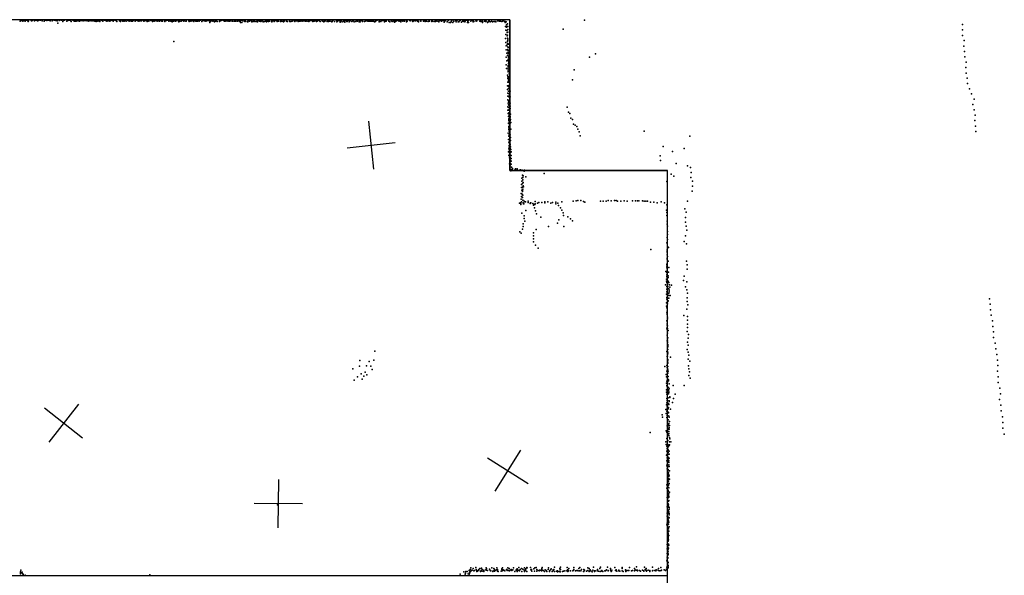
# Model space of a CAD drawing. Header units: millimetres. Extents: x 2956 to 18202, y -3010 to 34175.
# Tile 15 of 16: x 10046 to 18202, y 14354 to 18958. Entities that reach past the tile are written whole.
import ezdxf

# ---------------------------------------------------------------- set-up
doc = ezdxf.new("R2010")
doc.units = ezdxf.units.MM
for name, color, linetype in [('HWALLS', 32, 'Continuous'), ('P', 9, 'Continuous'), ('PANOS', 10, 'Continuous'), ('ROOMS', 1, 'Continuous')]:
    doc.layers.add(name, color=color, linetype=linetype)

msp = doc.modelspace()

# ---------------------------------------------------------------- linework, layer by layer
at = {"layer": 'HWALLS'}
for points in [[(14105.3, 18958), (9327.1, 18958)], [(14105.3, 18958), (14105.4, 17709.5)], [(14105.4, 17709.5), (15412.9, 17709.6)], [(15412.9, 14250.6), (15412.9, 14352.1), (15412.9, 17709.6)]]:
    msp.add_lwpolyline(points, dxfattribs=at)
at = {"layer": 'P'}
for p in [(10050, 18946), (10061, 18950), (10064, 18951), (10072, 18946), (10082, 18950), (10090, 18957), (10093, 18947), (10100, 18953), (10112, 18951), (10117, 18944), (10119, 18948), (10122, 18957), (10142, 18952), (10145, 18949), (10145, 18948), (10152, 18950), (10170, 18949), (10176, 18954), (10184, 18955), (10195, 18948), (10196, 18948), (10209, 18953), (10219, 18955), (10220, 18953), (10226, 18957), (10233, 18948), (10248, 18947), (10250, 18957), (10258, 18958), (10260, 18953), (10271, 18951), (10272, 18950), (10282, 18955), (10289, 18955), (10298, 18948), (10315, 18949), (10321, 18953), (10323, 18957), (10334, 18955), (10347, 18951), (10349, 18957), (10357, 18948), (10358, 18957), (10362, 18930), (10372, 18957), (10372, 18952), (10384, 18958), (10391, 18954), (10396, 18954), (10403, 18944), (10413, 18956), (10413, 18953), (10418, 18955), (10436, 18946), (10446, 18952), (10450, 18954), (10453, 18954), (10461, 18953), (10469, 18948), (10474, 18944), (10487, 18953), (10488, 18953), (10496, 18951), (10498, 18945), (10499, 18947), (10508, 18946), (10515, 18946), (10517, 18957), (10521, 18948), (10526, 18951), (10527, 18957), (10532, 18949), (10543, 18952), (10543, 18946), (10550, 18953), (10553, 18952), (10561, 18951), (10563, 18952), (10569, 18950), (10573, 18948), (10584, 18950), (10591, 18951), (10592, 18955), (10597, 18952), (10606, 18948), (10617, 18951), (10618, 18945), (10619, 18952), (10634, 18952), (10637, 18949), (10639, 18948), (10640, 18950), (10649, 18956), (10652, 18949), (10664, 18948), (10668, 18954), (10669, 18947), (10679, 18942), (10681, 18945), (10686, 18953), (10688, 18952), (10693, 18945), (10698, 18948), (10707, 18951), (10710, 18953), (10710, 18944), (10717, 18958), (10721, 18955), (10731, 18955), (10733, 18954), (10733, 18948), (10735, 18945), (10736, 18954), (10750, 18953), (10757, 18952), (10768, 18955), (10768, 18945), (10770, 18951), (10774, 18951), (10779, 18949), (10781, 18951), (10794, 18945), (10802, 18950), (10803, 18954), (10804, 18955), (10804, 18955), (10813, 18953), (10820, 18947), (10826, 18953), (10838, 18954), (10838, 18953), (10842, 18951), (10847, 18953), (10849, 18954), (10850, 18944), (10872, 18956), (10873, 18956), (10873, 18952), (10873, 18949), (10881, 18943), (10883, 18956), (10890, 18956), (10896, 18951), (10901, 18946), (10906, 18955), (10911, 18947), (10916, 18954), (10918, 18951), (10926, 18955), (10928, 18946), (10942, 18950), (10942, 18950), (10949, 18949), (10954, 18945), (10959, 18955), (10964, 18949), (10972, 18955), (10972, 18947), (10981, 18946), (10985, 18950), (10986, 18954), (10995, 18957), (11004, 18947), (11008, 18950), (11009, 18950), (11011, 18953), (11013, 18957), (11021, 18950), (11025, 18948), (11033, 18946), (11040, 18949), (11047, 18957), (11048, 18951), (11049, 18948), (11054, 18949), (11068, 18954), (11075, 18953), (11076, 18946), (11084, 18949), (11098, 18950), (11101, 18956), (11101, 18944), (11102, 18950), (11114, 18953), (11117, 18947), (11119, 18955), (11120, 18953), (11133, 18951), (11137, 18955), (11147, 18942), (11152, 18950), (11154, 18951), (11159, 18947), (11164, 18951), (11165, 18948), (11173, 18957), (11176, 18952), (11184, 18945), (11187, 18949), (11191, 18956), (11196, 18948), (11205, 18946), (11209, 18950), (11210, 18955), (11212, 18954), (11222, 18948), (11224, 18946), (11227, 18956), (11228, 18946), (11230, 18953), (11245, 18953), (11249, 18944), (11252, 18952), (11254, 18951), (11256, 18951), (11256, 18950), (11262, 18952), (11274, 18953), (11281, 18950), (11281, 18947), (11282, 18956), (11286, 18952), (11294, 18948), (11297, 18946), (11299, 18949), (11309, 18941), (11313, 18951), (11314, 18953), (11319, 18945), (11328, 18949), (11337, 18947), (11339, 18950), (11343, 18954), (11343, 18949), (11355, 18955), (11358, 18950), (11362, 18944), (11364, 18941), (11371, 18955), (11373, 18947), (11374, 18957), (11385, 18946), (11390, 18950), (11399, 18957), (11404, 18949), (11405, 18945), (11407, 18946), (11409, 18949), (11423, 18947), (11426, 18953), (11426, 18945), (11428, 18953), (11429, 18955), (11447, 18953), (11447, 18949), (11450, 18942), (11454, 18950), (11456, 18951), (11457, 18954), (11464, 18947), (11468, 18949), (11473, 18951), (11474, 18948), (11485, 18950), (11489, 18950), (11490, 18944), (11491, 18951), (11502, 18950), (11506, 18947), (11507, 18951), (11511, 18947), (11513, 18956), (11520, 18947), (11522, 18949), (11531, 18952), (11533, 18945), (11543, 18955), (11544, 18953), (11554, 18944), (11560, 18951), (11560, 18951), (11571, 18955), (11574, 18949), (11577, 18949), (11581, 18953), (11583, 18958), (11589, 18945), (11595, 18949), (11599, 18954), (11602, 18951), (11614, 18950), (11616, 18951), (11617, 18949), (11621, 18936), (11625, 18955), (11628, 18946), (11637, 18949), (11638, 18948), (11646, 18946), (11649, 18952), (11656, 18947), (11660, 18941), (11667, 18946), (11673, 18956), (11677, 18949), (11680, 18946), (11682, 18943), (11700, 18954), (11701, 18944), (11703, 18945), (11714, 18950), (11729, 18953), (11734, 18950), (11742, 18949), (11743, 18945), (11753, 18946), (11755, 18951), (11763, 18950), (11768, 18948), (11773, 18947), (11781, 18953), (11783, 18945), (11784, 18947), (11793, 18948), (11805, 18946), (11805, 18945), (11809, 18950), (11813, 18947), (11826, 18947), (11826, 18945), (11833, 18945), (11834, 18952), (11847, 18947), (11850, 18946), (11855, 18949), (11859, 18954), (11868, 18946), (11869, 18945), (11874, 18949), (11875, 18935), (11879, 18951), (11886, 18954), (11886, 18935), (11895, 18948), (11909, 18947), (11912, 18943), (11913, 18943), (11915, 18949), (11915, 18945), (11930, 18944), (11932, 18941), (11934, 18944), (11937, 18941), (11938, 18950), (11951, 18946), (11957, 18951), (11964, 18950), (11968, 18940), (11972, 18942), (11977, 18947), (11981, 18942), (11989, 18950), (11992, 18948), (11995, 18944), (11996, 18943), (12007, 18943), (12013, 18953), (12013, 18943), (12016, 18940), (12021, 18951), (12032, 18945), (12036, 18954), (12043, 18954), (12043, 18942), (12054, 18949), (12060, 18946), (12061, 18956), (12063, 18941), (12075, 18942), (12083, 18946), (12084, 18949), (12086, 18954), (12092, 18940), (12096, 18945), (12106, 18952), (12107, 18942), (12111, 18952), (12111, 18948), (12116, 18947), (12129, 18956), (12133, 18946), (12134, 18941), (12135, 18956), (12137, 18947), (12148, 18951), (12153, 18942), (12155, 18946), (12158, 18945), (12161, 18951), (12170, 18952), (12178, 18944), (12183, 18956), (12184, 18945), (12189, 18945), (12191, 18950), (12207, 18944), (12208, 18955), (12210, 18944), (12215, 18951), (12220, 18945), (12232, 18941), (12232, 18941), (12233, 18952), (12233, 18944), (12240, 18948), (12257, 18952), (12257, 18947), (12261, 18944), (12261, 18944), (12265, 18943), (12279, 18957), (12281, 18950), (12282, 18950), (12283, 18944), (12293, 18943), (12302, 18946), (12304, 18950), (12305, 18950), (12309, 18952), (12323, 18945), (12324, 18943), (12325, 18950), (12328, 18953), (12331, 18951), (12339, 18948), (12349, 18949), (12351, 18949), (12352, 18943), (12355, 18946), (12364, 18946), (12369, 18945), (12372, 18954), (12380, 18949), (12385, 18945), (12387, 18947), (12394, 18949), (12397, 18951), (12402, 18948), (12406, 18948), (12413, 18945), (12416, 18946), (12417, 18956), (12417, 18948), (12426, 18954), (12427, 18947), (12438, 18956), (12438, 18945), (12441, 18943), (12443, 18952), (12447, 18949), (12454, 18951), (12463, 18958), (12465, 18950), (12468, 18948), (12475, 18950), (12475, 18944), (12485, 18945), (12489, 18951), (12500, 18949), (12506, 18943), (12509, 18946), (12510, 18954), (12510, 18949), (12525, 18950), (12531, 18950), (12532, 18956), (12533, 18946), (12536, 18942), (12548, 18953), (12551, 18949), (12555, 18951), (12558, 18947), (12565, 18940), (12572, 18954), (12572, 18946), (12579, 18948), (12593, 18944), (12596, 18951), (12598, 18957), (12604, 18942), (12609, 18950), (12614, 18947), (12619, 18954), (12620, 18956), (12630, 18944), (12633, 18939), (12634, 18944), (12637, 18952), (12642, 18955), (12642, 18953), (12653, 18943), (12663, 18956), (12664, 18958), (12670, 18954), (12672, 18940), (12676, 18945), (12680, 18945), (12686, 18952), (12694, 18954), (12698, 18949), (12701, 18938), (12704, 18945), (12708, 18951), (12716, 18954), (12717, 18940), (12730, 18951), (12730, 18943), (12739, 18938), (12740, 18951), (12743, 18955), (12753, 18946), (12755, 18943), (12760, 18944), (12765, 18955), (12772, 18950), (12776, 18939), (12782, 18948), (12783, 18948), (12787, 18954), (12797, 18942), (12803, 18948), (12810, 18948), (12813, 18955), (12814, 18955), (12817, 18939), (12830, 18956), (12832, 18942), (12836, 18950), (12836, 18948), (12845, 18945), (12856, 18956), (12857, 18952), (12858, 18940), (12860, 18946), (12862, 18950), (12866, 18941), (12868, 18954), (12877, 18951), (12884, 18952), (12887, 18944), (12895, 18958), (12903, 18942), (12909, 18946), (12910, 18956), (12915, 18949), (12919, 18954), (12930, 18945), (12936, 18953), (12938, 18945), (12941, 18947), (12948, 18945), (12952, 18947), (12958, 18947), (12961, 18949), (12966, 18946), (12974, 18947), (12981, 18952), (12984, 18941), (12994, 18944), (12996, 18949), (13006, 18954), (13023, 18949), (13023, 18948), (13024, 18940), (13032, 18956), (13037, 18942), (13043, 18952), (13052, 18951), (13054, 18952), (13061, 18953), (13063, 18954), (13067, 18940), (13069, 18948), (13078, 18947), (13081, 18953), (13081, 18946), (13101, 18951), (13104, 18953), (13104, 18949), (13105, 18945), (13112, 18941), (13124, 18951), (13125, 18949), (13129, 18950), (13131, 18943), (13141, 18958), (13146, 18946), (13150, 18952), (13151, 18938), (13160, 18944), (13163, 18953), (13168, 18948), (13173, 18954), (13185, 18948), (13190, 18945), (13196, 18951), (13201, 18954), (13202, 18940), (13213, 18950), (13220, 18945), (13222, 18957), (13223, 18953), (13234, 18947), (13246, 18956), (13251, 18950), (13251, 18941), (13256, 18947), (13274, 18953), (13281, 18949), (13296, 18952), (13301, 18947), (13304, 18942), (13311, 18948), (13322, 18956), (13324, 18948), (13333, 18955), (13341, 18950), (13342, 18947), (13346, 18947), (13351, 18940), (13367, 18949), (13368, 18948), (13370, 18947), (13390, 18946), (13391, 18949), (13403, 18949), (13405, 18943), (13414, 18951), (13416, 18945), (13429, 18944), (13435, 18945), (13442, 18946), (13459, 18949), (13461, 18942), (13463, 18947), (13467, 18947), (13480, 18944), (13487, 18947), (13491, 18942), (13498, 18949), (13504, 18946), (13517, 18940), (13518, 18945), (13528, 18951), (13530, 18952), (13539, 18945), (13551, 18952), (13561, 18949), (13563, 18938), (13566, 18943), (13574, 18951), (13586, 18939), (13595, 18952), (13598, 18953), (13604, 18934), (13614, 18936), (13620, 18941), (13622, 18952), (13626, 18950), (13634, 18935), (13643, 18947), (13659, 18948), (13662, 18941), (13669, 18953), (13679, 18940), (13685, 18941), (13690, 18958), (13690, 18948), (13694, 18951), (13706, 18938), (13713, 18946), (13725, 18949), (13726, 18942), (13728, 18954), (13734, 18940), (13736, 18945), (13747, 18953), (13756, 18935), (13758, 18948), (13759, 18942), (13764, 18936), (13767, 18954), (13784, 18945), (13787, 18951), (13796, 18950), (13802, 18941), (13806, 18946), (13808, 18944), (13824, 18953), (13826, 18946), (13834, 18949), (13857, 18946), (13862, 18956), (13865, 18949), (13867, 18943), (13879, 18943), (13880, 18935), (13881, 18957), (13881, 18945), (13896, 18945), (13901, 18956), (13904, 18943), (13910, 18946), (13920, 18936), (13927, 18940), (13931, 18948), (13935, 18947), (13939, 18956), (13943, 18939), (13954, 18945), (13964, 18941), (13967, 18944), (13979, 18944), (13987, 18944), (13990, 18939), (14005, 18949), (14009, 18949), (14021, 18945), (14029, 18947), (14040, 18944), (14045, 18947), (14055, 18948), (14065, 18943), (14067, 18934), (14068, 18942), (14073, 18940), (14077, 18941), (14087, 18924), (14724, 18953), (14070, 18902), (14072, 18871), (14078, 18914), (14079, 18895), (14082, 18869), (14083, 18901), (14084, 18852), (14085, 18853), (14089, 18876), (14089, 18854), (14090, 18902), (14548, 18880), (17857, 18919), (17857, 18873), (11323, 18778), (14071, 18803), (14072, 18770), (14073, 18836), (14085, 18823), (14086, 18806), (14086, 18777), (14087, 18781), (14087, 18758), (14088, 18829), (14088, 18805), (14089, 18761), (14091, 18798), (14091, 18789), (17857, 18827), (17870, 18785), (14075, 18740), (14075, 18708), (14080, 18680), (14085, 18751), (14086, 18709), (14089, 18734), (14089, 18711), (14092, 18727), (14092, 18688), (14093, 18703), (14094, 18755), (14095, 18679), (17866, 18739), (17871, 18694), (14077, 18647), (14080, 18618), (14087, 18660), (14090, 18619), (14091, 18663), (14092, 18629), (14094, 18641), (14094, 18618), (14094, 18596), (14096, 18655), (14097, 18607), (14765, 18648), (14815, 18674), (17874, 18650), (17886, 18607), (14077, 18585), (14079, 18554), (14092, 18548), (14092, 18533), (14093, 18579), (14093, 18571), (14093, 18558), (14093, 18525), (14098, 18531), (14100, 18586), (14639, 18542), (17883, 18561), (17887, 18516), (14086, 18499), (14089, 18470), (14090, 18484), (14090, 18440), (14094, 18457), (14094, 18447), (14097, 18480), (14098, 18472), (14100, 18488), (14101, 18510), (14101, 18438), (14102, 18446), (14104, 18461), (14626, 18460), (17895, 18473), (14088, 18409), (14088, 18380), (14094, 18405), (14094, 18388), (14095, 18366), (14097, 18412), (14098, 18388), (14104, 18412), (14105, 18420), (14108, 18366), (17897, 18428), (17914, 18386), (14089, 18350), (14089, 18323), (14091, 18295), (14095, 18325), (14096, 18285), (14097, 18320), (14097, 18276), (14100, 18344), (14104, 18337), (14107, 18292), (14110, 18319), (17929, 18343), (17951, 18300), (14090, 18237), (14091, 18209), (14092, 18267), (14095, 18231), (14096, 18253), (14099, 18249), (14099, 18211), (14099, 18209), (14105, 18196), (14109, 18267), (14109, 18223), (14110, 18242), (14582, 18234), (14591, 18191), (17942, 18255), (17952, 18211), (14093, 18182), (14096, 18157), (14098, 18186), (14098, 18129), (14099, 18136), (14099, 18120), (14101, 18175), (14102, 18165), (14103, 18143), (14103, 18106), (14108, 18149), (14108, 18124), (14109, 18155), (14111, 18174), (14111, 18131), (14115, 18107), (14604, 18182), (14612, 18141), (14626, 18130), (17958, 18122), (17961, 18166), (14094, 18100), (14095, 18098), (14097, 18074), (14097, 18047), (14099, 18062), (14101, 18076), (14102, 18034), (14103, 18055), (14103, 18032), (14106, 18028), (14107, 18073), (14109, 18100), (14115, 18052), (14633, 18092), (14647, 18085), (14660, 18072), (14670, 18051), (14680, 18029), (15219, 18034), (17964, 18077), (17966, 18032), (14093, 18018), (14094, 17966), (14099, 17994), (14102, 18005), (14102, 17966), (14103, 17944), (14105, 17977), (14106, 17989), (14107, 18010), (14109, 18004), (14111, 17981), (14111, 17957), (14688, 17995), (15596, 17992), (14095, 17862), (14099, 17942), (14099, 17889), (14100, 17915), (14100, 17901), (14102, 17938), (14103, 17878), (14103, 17872), (14104, 17934), (14104, 17901), (14108, 17922), (14109, 17927), (14110, 17892), (14111, 17904), (14115, 17881), (14117, 17863), (15375, 17906), (15454, 17867), (15550, 17891), (14097, 17834), (14103, 17814), (14104, 17856), (14104, 17840), (14105, 17791), (14106, 17781), (14108, 17817), (14109, 17814), (14113, 17857), (14113, 17836), (14113, 17791), (14116, 17809), (14116, 17785), (14117, 17834), (15351, 17831), (15354, 17790), (14104, 17763), (14105, 17746), (14108, 17748), (14108, 17717), (14109, 17769), (14115, 17718), (14115, 17706), (14116, 17761), (14119, 17736), (14120, 17712), (14126, 17717), (14128, 17726), (14144, 17707), (14145, 17712), (14147, 17712), (14153, 17723), (14166, 17723), (14167, 17714), (14186, 17710), (14195, 17714), (14209, 17711), (14225, 17704), (14229, 17710), (15483, 17767), (15579, 17748), (15603, 17732), (14207, 17645), (14207, 17619), (14210, 17671), (14213, 17630), (14215, 17649), (14215, 17631), (14218, 17665), (14239, 17657), (14390, 17684), (15407, 17618), (15442, 17678), (15464, 17661), (15605, 17649), (15607, 17693), (15618, 17620), (14202, 17568), (14203, 17593), (14205, 17545), (14210, 17569), (14211, 17543), (14212, 17600), (14214, 17554), (14216, 17608), (14218, 17581), (14219, 17573), (15617, 17536), (15618, 17579), (14201, 17518), (14201, 17471), (14203, 17494), (14208, 17513), (14209, 17487), (14210, 17486), (14212, 17534), (14215, 17505), (14215, 17463), (14631, 17454), (14657, 17458), (14669, 17460), (14693, 17459), (14856, 17455), (14880, 17455), (14905, 17455), (14921, 17461), (14945, 17456), (14973, 17461), (14986, 17459), (14997, 17455), (15025, 17455), (15053, 17456), (15121, 17458), (15148, 17456), (15163, 17456), (15176, 17457), (15205, 17457), (15218, 17454), (15233, 17455), (15577, 17454), (14185, 17438), (14194, 17441), (14196, 17426), (14197, 17432), (14203, 17450), (14216, 17440), (14219, 17431), (14222, 17433), (14226, 17453), (14231, 17449), (14236, 17449), (14240, 17376), (14258, 17442), (14259, 17453), (14276, 17434), (14277, 17440), (14281, 17441), (14297, 17436), (14301, 17420), (14309, 17426), (14311, 17400), (14313, 17428), (14315, 17432), (14317, 17451), (14318, 17374), (14336, 17438), (14347, 17444), (14370, 17444), (14395, 17441), (14397, 17449), (14420, 17450), (14445, 17437), (14461, 17444), (14487, 17445), (14487, 17431), (14503, 17438), (14510, 17417), (14526, 17399), (14537, 17449), (14538, 17379), (14716, 17451), (14727, 17447), (15077, 17453), (15247, 17453), (15272, 17445), (15300, 17447), (15327, 17440), (15361, 17448), (15387, 17441), (15405, 17381), (15408, 17425), (15556, 17392), (14206, 17356), (14225, 17333), (14226, 17311), (14327, 17349), (14362, 17322), (14513, 17299), (14547, 17358), (14552, 17335), (14586, 17325), (14610, 17308), (14624, 17291), (15408, 17360), (15408, 17335), (15561, 17318), (15568, 17364), (14210, 17221), (14216, 17244), (14217, 17267), (14230, 17288), (14324, 17220), (14427, 17245), (14500, 17271), (14553, 17243), (15409, 17289), (15409, 17265), (15411, 17247), (15560, 17279), (15566, 17246), (15572, 17214), (14189, 17201), (14201, 17190), (14301, 17168), (14301, 17142), (14302, 17193), (15409, 17153), (15411, 17202), (15411, 17177), (15412, 17137), (15560, 17166), (14302, 17117), (14319, 17090), (14342, 17064), (15273, 17053), (15408, 17110), (15409, 17052), (15413, 17078), (15421, 17069), (15549, 17119), (15570, 17101), (15409, 17031), (15410, 17039), (15410, 17010), (15410, 16982), (15410, 16973), (15411, 16995), (15407, 16929), (15407, 16901), (15408, 16917), (15409, 16883), (15410, 16938), (15417, 16958), (15424, 16904), (15569, 16956), (15574, 16891), (15575, 16927), (15398, 16872), (15404, 16808), (15406, 16844), (15407, 16864), (15408, 16829), (15409, 16821), (15410, 16848), (15411, 16817), (15417, 16836), (15417, 16823), (15420, 16866), (15549, 16834), (15396, 16762), (15404, 16792), (15406, 16724), (15407, 16748), (15408, 16779), (15412, 16765), (15416, 16778), (15416, 16748), (15418, 16792), (15418, 16731), (15423, 16780), (15424, 16728), (15428, 16761), (15432, 16742), (15445, 16759), (15545, 16797), (15562, 16745), (15571, 16720), (15573, 16787), (15405, 16685), (15406, 16702), (15407, 16656), (15407, 16642), (15414, 16686), (15421, 16650), (15422, 16692), (15423, 16672), (15423, 16650), (15425, 16716), (15425, 16703), (15433, 16673), (15574, 16654), (15577, 16691), (18080, 16646), (15404, 16611), (15405, 16583), (15407, 16570), (15412, 16604), (15415, 16623), (15419, 16628), (15573, 16559), (15574, 16623), (15580, 16596), (18086, 16600), (15408, 16529), (15409, 16516), (15410, 16544), (15411, 16492), (15411, 16479), (15547, 16507), (15577, 16499), (18087, 16555), (18093, 16510), (15407, 16462), (15408, 16401), (15409, 16439), (15410, 16427), (15411, 16400), (15412, 16420), (15577, 16436), (15578, 16469), (15578, 16407), (18103, 16463), (18106, 16417), (15410, 16390), (15410, 16345), (15411, 16380), (15412, 16322), (15413, 16361), (15414, 16322), (15417, 16383), (15576, 16375), (15582, 16319), (15585, 16350), (18112, 16371), (18113, 16325), (15409, 16296), (15412, 16288), (15413, 16303), (15413, 16283), (15414, 16267), (15414, 16265), (15414, 16255), (15415, 16246), (15579, 16286), (15583, 16261), (18127, 16278), (18132, 16231), (12988, 16211), (15408, 16209), (15409, 16205), (15410, 16168), (15412, 16171), (15414, 16203), (15415, 16188), (15416, 16225), (15436, 16161), (15574, 16225), (15584, 16203), (15589, 16179), (18139, 16185), (12860, 16087), (12864, 16135), (12919, 16091), (12942, 16127), (12956, 16087), (12981, 16137), (15389, 16084), (15407, 16093), (15409, 16075), (15414, 16130), (15414, 16114), (15415, 16142), (15416, 16132), (15416, 16112), (15416, 16083), (15584, 16146), (15585, 16091), (15598, 16128), (18145, 16138), (18147, 16092), (12806, 16064), (12844, 16000), (12876, 16024), (12898, 16003), (12908, 16038), (12923, 16016), (12966, 16059), (15402, 16017), (15405, 16000), (15406, 16047), (15408, 16017), (15411, 16039), (15411, 15986), (15412, 16058), (15414, 16030), (15415, 16062), (15417, 16046), (15418, 16001), (15589, 16065), (15589, 16009), (15594, 16039), (15599, 15988), (18145, 16045), (18151, 16000), (12818, 15972), (12884, 15979), (15405, 15945), (15407, 15927), (15408, 15964), (15408, 15925), (15413, 15954), (15415, 15912), (15420, 15965), (15421, 15974), (15421, 15911), (15427, 15941), (15459, 15927), (15549, 15927), (18151, 15953), (18164, 15905), (15403, 15872), (15405, 15891), (15407, 15855), (15417, 15892), (15418, 15826), (15420, 15859), (15421, 15860), (15424, 15879), (15424, 15868), (15427, 15900), (15431, 15827), (15432, 15833), (15476, 15856), (18170, 15858), (15403, 15766), (15407, 15784), (15408, 15820), (15410, 15802), (15410, 15749), (15411, 15802), (15419, 15769), (15420, 15769), (15420, 15745), (15421, 15777), (15424, 15769), (15426, 15801), (15427, 15795), (15453, 15787), (15462, 15820), (18163, 15812), (18174, 15764), (15369, 15685), (15371, 15664), (15398, 15728), (15402, 15695), (15406, 15713), (15408, 15731), (15408, 15661), (15410, 15679), (15417, 15707), (15418, 15675), (15419, 15737), (15419, 15733), (15420, 15699), (15421, 15703), (15423, 15673), (15426, 15664), (15437, 15732), (18175, 15716), (18188, 15668), (15409, 15592), (15411, 15627), (15414, 15610), (15415, 15639), (15415, 15591), (15419, 15643), (15420, 15599), (15423, 15611), (15425, 15579), (15429, 15629), (15430, 15595), (18191, 15620), (15270, 15538), (15401, 15551), (15406, 15540), (15413, 15558), (15413, 15506), (15416, 15517), (15419, 15570), (15420, 15565), (15423, 15530), (15423, 15512), (15424, 15547), (15425, 15564), (18189, 15574), (18202, 15523), (15399, 15460), (15400, 15438), (15407, 15488), (15407, 15425), (15414, 15438), (15416, 15472), (15419, 15422), (15424, 15428), (15427, 15429), (15428, 15495), (15428, 15434), (15429, 15460), (15431, 15485), (15439, 15460), (15405, 15350), (15406, 15384), (15410, 15404), (15410, 15356), (15414, 15391), (15414, 15358), (15416, 15410), (15418, 15354), (15419, 15395), (15419, 15388), (15419, 15371), (15425, 15357), (15426, 15383), (15427, 15358), (15406, 15303), (15408, 15268), (15410, 15327), (15410, 15256), (15411, 15261), (15412, 15296), (15413, 15293), (15413, 15262), (15415, 15252), (15416, 15307), (15418, 15332), (15418, 15323), (15421, 15320), (15421, 15318), (15422, 15303), (15422, 15290), (15424, 15270), (15425, 15324), (15425, 15255), (15410, 15235), (15412, 15179), (15413, 15228), (15413, 15205), (15415, 15228), (15415, 15208), (15416, 15219), (15416, 15188), (15419, 15231), (15419, 15192), (15419, 15185), (15421, 15202), (15422, 15174), (15425, 15185), (15429, 15219), (15408, 15103), (15411, 15094), (15413, 15161), (15415, 15127), (15415, 15094), (15416, 15153), (15417, 15152), (15419, 15101), (15420, 15100), (15421, 15155), (15421, 15135), (15423, 15148), (15424, 15113), (15427, 15114), (15429, 15150), (15408, 15077), (15412, 15027), (15412, 15026), (15414, 15051), (15415, 15061), (15416, 15085), (15417, 15051), (15417, 15035), (15417, 15018), (15417, 15017), (15419, 15058), (15421, 15010), (15422, 15080), (15422, 15030), (15422, 15009), (15428, 15043), (12181, 14938), (15409, 15000), (15412, 14947), (15413, 14959), (15415, 15003), (15415, 14993), (15417, 14947), (15418, 14969), (15418, 14937), (15419, 14975), (15420, 14939), (15421, 14968), (15422, 15001), (15422, 14974), (15409, 14922), (15410, 14869), (15410, 14844), (15412, 14855), (15416, 14895), (15416, 14889), (15417, 14870), (15418, 14923), (15418, 14920), (15418, 14889), (15421, 14924), (15421, 14887), (15422, 14880), (15425, 14865), (15426, 14901), (15426, 14856), (15427, 14916), (15407, 14771), (15410, 14787), (15411, 14792), (15412, 14766), (15413, 14785), (15414, 14837), (15414, 14820), (15414, 14816), (15419, 14820), (15419, 14791), (15421, 14836), (15421, 14805), (15421, 14777), (15423, 14794), (15426, 14829), (15413, 14751), (15414, 14715), (15414, 14713), (15416, 14725), (15416, 14686), (15417, 14694), (15418, 14747), (15418, 14741), (15418, 14703), (15419, 14753), (15420, 14720), (15421, 14738), (15422, 14721), (15424, 14683), (15425, 14756), (15410, 14610), (15411, 14645), (15412, 14620), (15413, 14634), (15414, 14660), (15414, 14653), (15416, 14607), (15417, 14670), (15417, 14612), (15418, 14679), (15418, 14654), (15418, 14602), (15419, 14662), (15419, 14638), (15420, 14613), (15421, 14647), (15422, 14603), (15410, 14574), (15410, 14536), (15412, 14536), (15413, 14552), (15414, 14586), (15414, 14554), (15416, 14521), (15417, 14580), (15417, 14574), (15417, 14572), (15417, 14537), (15417, 14526), (15419, 14554), (15421, 14578), (15408, 14475), (15410, 14505), (15410, 14488), (15411, 14470), (15411, 14453), (15412, 14447), (15413, 14500), (15413, 14443), (15414, 14501), (15415, 14461), (15416, 14499), (15416, 14495), (15418, 14461), (10054, 14383), (10054, 14375), (10054, 14366), (10057, 14397), (10062, 14375), (10068, 14380), (10071, 14365), (10076, 14360), (10091, 14356), (11125, 14357), (13694, 14364), (13724, 14382), (13736, 14364), (13738, 14373), (13741, 14386), (13752, 14387), (13762, 14366), (13769, 14394), (13769, 14363), (13772, 14376), (13774, 14374), (13775, 14394), (13775, 14392), (13775, 14381), (13777, 14401), (13782, 14417), (13784, 14389), (13791, 14396), (13793, 14398), (13802, 14411), (13808, 14391), (13813, 14394), (13824, 14418), (13826, 14401), (13831, 14398), (13832, 14387), (13839, 14388), (13845, 14394), (13849, 14403), (13850, 14397), (13857, 14410), (13862, 14386), (13869, 14394), (13871, 14414), (13877, 14388), (13878, 14403), (13890, 14393), (13891, 14398), (13891, 14387), (13907, 14399), (13909, 14403), (13910, 14416), (13910, 14396), (13914, 14411), (13922, 14393), (13938, 14404), (13941, 14400), (13947, 14391), (13950, 14391), (13956, 14416), (13966, 14387), (13967, 14392), (13975, 14410), (13978, 14401), (13979, 14388), (13986, 14393), (13996, 14400), (13998, 14416), (14004, 14397), (14005, 14403), (14005, 14389), (14010, 14387), (14035, 14388), (14040, 14409), (14041, 14402), (14044, 14392), (14045, 14416), (14048, 14393), (14050, 14400), (14063, 14394), (14064, 14391), (14079, 14402), (14085, 14393), (14086, 14397), (14089, 14417), (14095, 14394), (14101, 14410), (14104, 14392), (14108, 14398), (14118, 14403), (14124, 14395), (14131, 14400), (14136, 14417), (14147, 14386), (14159, 14396), (14162, 14401), (14166, 14409), (14167, 14387), (14169, 14397), (14176, 14397), (14180, 14419), (14180, 14395), (14187, 14390), (14192, 14403), (14203, 14411), (14207, 14387), (14214, 14404), (14224, 14397), (14227, 14386), (14229, 14417), (14236, 14395), (14237, 14402), (14238, 14408), (14246, 14419), (14248, 14386), (14250, 14417), (14277, 14418), (14279, 14400), (14285, 14401), (14288, 14389), (14305, 14409), (14310, 14388), (14314, 14416), (14325, 14419), (14329, 14401), (14330, 14389), (14334, 14398), (14346, 14395), (14349, 14391), (14351, 14398), (14358, 14396), (14369, 14392), (14370, 14410), (14371, 14402), (14373, 14420), (14381, 14394), (14392, 14387), (14400, 14399), (14407, 14393), (14413, 14387), (14425, 14401), (14427, 14417), (14436, 14385), (14437, 14393), (14446, 14401), (14448, 14408), (14457, 14385), (14464, 14399), (14465, 14393), (14472, 14401), (14475, 14421), (14476, 14387), (14492, 14389), (14500, 14384), (14501, 14392), (14515, 14387), (14520, 14410), (14522, 14382), (14524, 14400), (14526, 14421), (14526, 14402), (14542, 14386), (14542, 14386), (14552, 14389), (14562, 14390), (14579, 14391), (14580, 14420), (14585, 14400), (14586, 14386), (14588, 14400), (14592, 14390), (14596, 14411), (14608, 14390), (14628, 14391), (14630, 14394), (14634, 14396), (14635, 14419), (14637, 14402), (14650, 14391), (14661, 14395), (14668, 14393), (14672, 14390), (14678, 14411), (14682, 14391), (14687, 14420), (14694, 14392), (14694, 14390), (14701, 14402), (14717, 14387), (14718, 14387), (14720, 14401), (14724, 14397), (14740, 14388), (14752, 14415), (14752, 14395), (14762, 14411), (14763, 14386), (14770, 14390), (14771, 14400), (14776, 14390), (14787, 14384), (14793, 14397), (14798, 14422), (14807, 14392), (14808, 14387), (14814, 14392), (14829, 14390), (14832, 14402), (14840, 14389), (14852, 14410), (14854, 14387), (14858, 14421), (14864, 14389), (14869, 14394), (14877, 14387), (14894, 14391), (14899, 14390), (14901, 14393), (14908, 14400), (14914, 14422), (14920, 14393), (14922, 14391), (14939, 14396), (14940, 14411), (14946, 14387), (14948, 14389), (14950, 14396), (14977, 14420), (14981, 14393), (14986, 14400), (14986, 14396), (14993, 14389), (15009, 14392), (15010, 14396), (15017, 14389), (15037, 14411), (15037, 14392), (15038, 14419), (15045, 14385), (15063, 14397), (15065, 14400), (15068, 14386), (15075, 14395), (15087, 14395), (15092, 14395), (15097, 14420), (15114, 14391), (15123, 14395), (15139, 14410), (15139, 14391), (15143, 14400), (15154, 14397), (15156, 14423), (15159, 14396), (15163, 14397), (15163, 14390), (15180, 14395), (15189, 14388), (15205, 14396), (15215, 14389), (15216, 14392), (15223, 14421), (15226, 14401), (15234, 14397), (15236, 14411), (15237, 14395), (15239, 14389), (15253, 14396), (15266, 14393), (15266, 14387), (15289, 14421), (15289, 14391), (15290, 14394), (15307, 14394), (15313, 14397), (15315, 14395), (15315, 14391), (15323, 14400), (15338, 14411), (15339, 14395), (15349, 14390), (15357, 14419), (15361, 14395), (15362, 14398), (15385, 14399), (15396, 14395), (15404, 14404), (15408, 14421), (15408, 14403), (15412, 14434), (15412, 14426), (15417, 14435), (15417, 14417), (15418, 14423)]:
    msp.add_point(p, dxfattribs=at)
at = {"layer": 'PANOS'}
for points in [[(12935.1, 18116.6), (12977.6, 17718.8)], [(12757.5, 17896.4), (13155.2, 17939)], [(10533.9, 15772.5), (10286.6, 15458.1)], [(10567.5, 15491.6), (10253.1, 15738.9)], [(14195.9, 15390.4), (13982.1, 15052.3)], [(13919.9, 15328.3), (14258, 15114.5)], [(12189.5, 15148.5), (12185.8, 14748.5)], [(12387.6, 14946.6), (11987.7, 14950.4)]]:
    msp.add_lwpolyline(points, dxfattribs=at)
at = {"layer": 'ROOMS'}
msp.add_lwpolyline([(9090.7, 16781.1), (9090.7, 14352.1), (12431, 14352.1), (15412.9, 14352.1), (15412.9, 17709.6), (14105.4, 17709.5), (14105.3, 18958), (9327.1, 18958), (9327.1, 16781.1), (9090.7, 16781.1)], close=True, dxfattribs=at)

doc.saveas('drawing.dxf')
